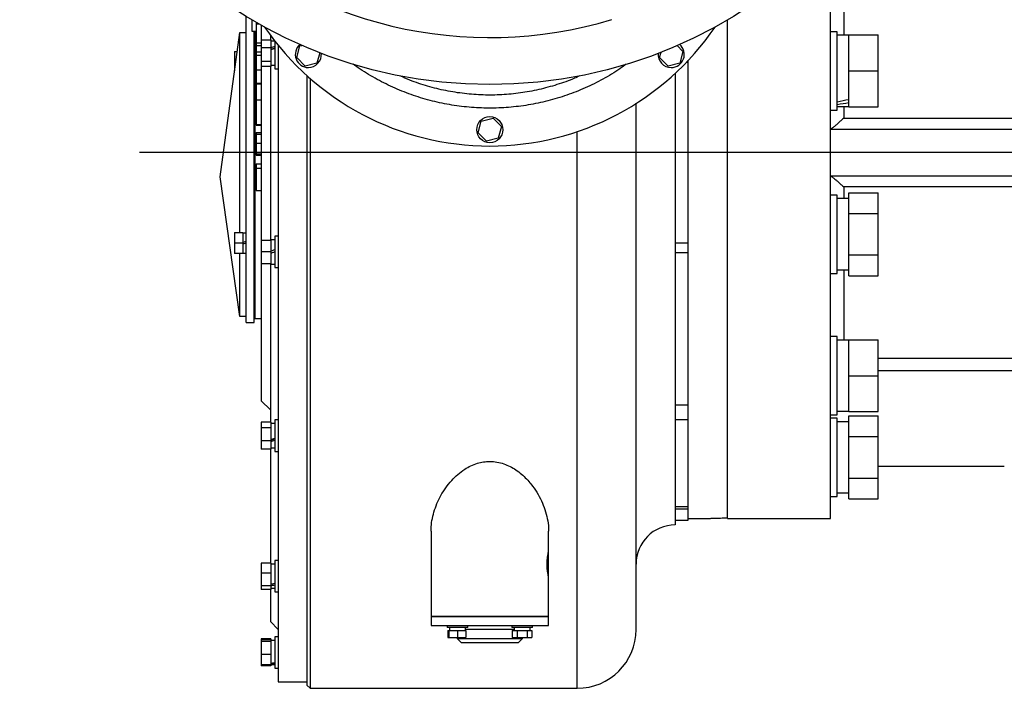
# Model space of a CAD drawing. Extents: x 881 to 5487, y -2816 to 411.
# Tile 1 of 11: x 881 to 1635, y -2793 to -2282. Entities that reach past the tile are written whole.
import ezdxf

# ---------------------------------------------------------------- set-up
doc = ezdxf.new("R2010")
doc.units = 0
doc.layers.get('0').update_dxf_attribs({"linetype": 'CONTINUOUS'})

msp = doc.modelspace()

# ---------------------------------------------------------------- linework, layer by layer
at = {"color": 7, "linetype": 'CONTINUOUS'}
for p, q in [((1502.34, -2663.32), (1502.34, -2219.27)), ((1054.84, -2291.4), (1054.84, -2279.24)), ((1059.34, -2290.73), (1059.34, -2281.93)), ((1062.34, -2283.47), (1062.34, -2284.93)), ((1423.34, -2663.32), (1423.34, -2281.93)), ((1034.84, -2401.85), (1049.84, -2291.4)), ((1049.84, -2444.62), (1049.84, -2291.4)), ((1049.84, -2291.4), (1054.84, -2291.4)), ((1054.84, -2513.32), (1054.84, -2291.4)), ((1062.34, -2290.73), (1059.34, -2290.73)), ((1060.84, -2513.32), (1060.84, -2290.73)), ((1061.34, -2290.73), (1061.34, -2510.32)), ((1062.34, -2284.93), (1064.56, -2284.93)), ((1066.34, -2285.92), (1066.34, -2296.93)), ((1507.34, -2290.82), (1502.34, -2290.82)), ((1507.34, -2305.82), (1507.34, -2290.82)), ((1062.34, -2299.29), (1066.24, -2299.29)), ((1062.34, -2299.64), (1062.34, -2301.45)), ((1066.24, -2296.93), (1073.74, -2296.93)), ((1066.24, -2296.93), (1066.24, -2303.26)), ((1073.34, -2293.65), (1073.34, -2296.93)), ((1073.74, -2296.93), (1073.74, -2298.93)), ((1076.68, -2298.03), (1073.74, -2298.03)), ((1073.74, -2298.93), (1073.74, -2301.23)), ((1076.84, -2298.24), (1076.84, -2318.32)), ((1516.34, -2293.57), (1507.34, -2293.57)), ((1516.34, -2293.32), (1538.84, -2293.32)), ((1516.34, -2320.82), (1516.34, -2293.32)), ((1538.84, -2320.82), (1538.84, -2293.32)), ((1045.84, -2306.02), (1047.85, -2306.02)), ((1045.84, -2306.02), (1045.84, -2314.02)), ((1062.34, -2301.45), (1066.24, -2301.45)), ((1062.34, -2306.13), (1066.24, -2306.13)), ((1062.34, -2306.13), (1062.34, -2308.85)), ((1073.74, -2303.26), (1066.24, -2303.26)), ((1066.24, -2303.26), (1066.24, -2313.56)), ((1073.74, -2301.26), (1073.74, -2303.26)), ((1073.74, -2303.26), (1073.74, -2306.52)), ((1073.74, -2306.52), (1073.74, -2310.3)), ((1079.34, -2301.23), (1079.34, -2788.32)), ((1093.45, -2310.6), (1095.9, -2301.69)), ((1095.9, -2301.69), (1097.41, -2301.3)), ((1111.06, -2306.92), (1108.88, -2314.84)), ((1371.35, -2310.6), (1372.45, -2306.6)), ((1384.83, -2301.49), (1389.22, -2305.94)), ((1389.22, -2305.94), (1386.77, -2314.84)), ((1507.34, -2350.82), (1507.34, -2305.82)), ((1046.77, -2314.02), (1045.84, -2314.02)), ((1045.84, -2314.02), (1045.84, -2320.85)), ((1061.34, -2309.02), (1060.84, -2309.02)), ((1062.34, -2308.85), (1066.24, -2308.85)), ((1062.34, -2308.85), (1062.34, -2319.9)), ((1073.74, -2313.56), (1066.24, -2313.56)), ((1066.24, -2313.56), (1066.24, -2317.54)), ((1073.74, -2310.3), (1073.74, -2313.56)), ((1073.74, -2313.56), (1073.74, -2317.54)), ((1099.94, -2317.17), (1093.45, -2310.6)), ((1377.83, -2317.17), (1371.35, -2310.6)), ((1392.01, -2314.16), (1393.34, -2314.16)), ((1393.34, -2314.16), (1393.34, -2312.53)), ((1060.84, -2319.02), (1061.34, -2319.02)), ((1062.34, -2319.9), (1066.34, -2319.9)), ((1062.34, -2319.9), (1062.34, -2330.3)), ((1073.74, -2317.54), (1066.24, -2317.54)), ((1066.34, -2317.54), (1066.34, -2450.41)), ((1073.34, -2317.54), (1073.34, -2450.41)), ((1073.74, -2316.43), (1076.84, -2316.43)), ((1076.84, -2318.32), (1076.84, -2319.23)), ((1076.84, -2319.23), (1079.34, -2319.23)), ((1108.88, -2314.84), (1099.94, -2317.17)), ((1386.77, -2314.84), (1377.83, -2317.17)), ((1516.34, -2348.32), (1516.34, -2320.82)), ((1516.34, -2320.82), (1538.84, -2320.82)), ((1538.84, -2348.32), (1538.84, -2320.82)), ((1101.34, -2324.5), (1101.34, -2790.82)), ((1103.84, -2326.72), (1103.84, -2383.32)), ((1062.34, -2330.3), (1066.34, -2330.3)), ((1062.34, -2330.3), (1062.34, -2331.48)), ((1066.34, -2331.02), (1062.34, -2331.02)), ((1062.34, -2342.9), (1066.34, -2342.9)), ((1502.34, -2350.82), (1507.34, -2350.82)), ((1507.34, -2348.07), (1516.34, -2348.07)), ((1516.34, -2348.32), (1538.84, -2348.32)), ((1232.4, -2368.15), (1234.85, -2359.24)), ((1234.85, -2359.24), (1243.79, -2356.91)), ((1243.79, -2356.91), (1250.28, -2363.49)), ((1512.34, -2356.97), (1754.96, -2356.97)), ((1062.34, -2361.96), (1066.34, -2361.96)), ((1062.34, -2362.4), (1066.34, -2362.4)), ((1250.28, -2363.49), (1247.83, -2372.4)), ((1502.34, -2365.32), (1808.47, -2365.32)), ((1062.34, -2368.01), (1066.34, -2368.01)), ((1062.34, -2368.01), (1062.34, -2369.06)), ((1062.34, -2369.23), (1066.34, -2369.23)), ((1238.89, -2374.73), (1232.4, -2368.15)), ((1247.83, -2372.4), (1238.89, -2374.73)), ((1062.34, -2376.22), (1066.34, -2376.22)), ((1062.34, -2384.23), (1066.34, -2384.23)), ((1066.34, -2385.4), (1062.34, -2385.4)), ((1103.84, -2383.32), (1103.84, -2793.32)), ((1062.34, -2392.02), (1066.34, -2392.02)), ((1062.34, -2392.02), (1062.34, -2395.33)), ((1062.34, -2395.33), (1066.34, -2395.33)), ((1062.34, -2395.33), (1062.34, -2412.27)), ((1049.84, -2508.89), (1034.84, -2401.85)), ((1808.47, -2401.32), (1502.34, -2401.32)), ((1062.34, -2412.27), (1066.34, -2412.27)), ((1754.96, -2409.67), (1512.34, -2409.67)), ((1507.34, -2415.82), (1502.34, -2415.82)), ((1507.34, -2445.82), (1507.34, -2415.82)), ((1516.34, -2418.57), (1507.34, -2418.57)), ((1516.34, -2414.07), (1538.84, -2414.07)), ((1516.34, -2429.95), (1516.34, -2414.07)), ((1538.84, -2429.95), (1538.84, -2414.07)), ((1516.34, -2429.95), (1538.84, -2429.95)), ((1516.34, -2461.7), (1516.34, -2429.95)), ((1538.84, -2461.7), (1538.84, -2429.95)), ((1045.84, -2444.62), (1052.24, -2444.62)), ((1045.84, -2444.62), (1045.84, -2452.62)), ((1052.24, -2444.62), (1052.24, -2452.62)), ((1054.84, -2444.92), (1052.24, -2444.92)), ((1061.34, -2447.62), (1060.84, -2447.62)), ((1066.24, -2450.41), (1073.74, -2450.41)), ((1066.24, -2450.41), (1066.24, -2459.41)), ((1076.84, -2450.21), (1073.74, -2450.21)), ((1073.74, -2450.21), (1073.74, -2450.41)), ((1073.74, -2450.41), (1073.74, -2453.25)), ((1079.34, -2447.41), (1076.84, -2447.41)), ((1076.84, -2447.41), (1076.84, -2471.41)), ((1507.34, -2475.82), (1507.34, -2445.82)), ((1052.24, -2452.62), (1045.84, -2452.62)), ((1045.84, -2452.62), (1045.84, -2460.62)), ((1052.24, -2452.62), (1052.24, -2460.62)), ((1060.84, -2457.62), (1061.34, -2457.62)), ((1073.74, -2453.25), (1073.74, -2456.56)), ((1073.74, -2456.56), (1073.74, -2459.41)), ((1383.34, -2452.48), (1393.34, -2452.48)), ((1052.24, -2460.62), (1045.84, -2460.62)), ((1049.84, -2508.89), (1049.84, -2460.62)), ((1052.24, -2460.32), (1054.84, -2460.32)), ((1073.74, -2459.41), (1066.24, -2459.41)), ((1066.24, -2459.41), (1066.24, -2468.41)), ((1073.74, -2459.41), (1073.74, -2462.25)), ((1073.74, -2462.25), (1073.74, -2465.56)), ((1073.74, -2465.56), (1073.74, -2468.41)), ((1383.34, -2459.78), (1393.34, -2459.78)), ((1516.34, -2461.7), (1538.84, -2461.7)), ((1516.34, -2477.58), (1516.34, -2461.7)), ((1538.84, -2477.58), (1538.84, -2461.7)), ((1073.74, -2468.41), (1066.24, -2468.41)), ((1066.34, -2468.41), (1066.34, -2573.32)), ((1073.34, -2468.41), (1073.34, -2589.69)), ((1073.74, -2468.41), (1073.74, -2468.61)), ((1073.74, -2468.61), (1076.84, -2468.61)), ((1076.84, -2471.41), (1079.34, -2471.41)), ((1502.34, -2475.82), (1507.34, -2475.82)), ((1516.34, -2477.58), (1538.84, -2477.58)), ((1054.84, -2508.89), (1049.84, -2508.89)), ((1061.34, -2510.32), (1066.34, -2510.32)), ((1054.84, -2513.32), (1060.84, -2513.32)), ((1507.34, -2524.09), (1502.34, -2524.09)), ((1507.34, -2569.09), (1507.34, -2524.09)), ((1516.34, -2526.84), (1507.34, -2526.84)), ((1516.34, -2554.09), (1516.34, -2526.59)), ((1516.34, -2526.59), (1538.84, -2526.59)), ((1538.84, -2554.09), (1538.84, -2526.59)), ((1516.34, -2554.09), (1538.84, -2554.09)), ((1516.34, -2581.59), (1516.34, -2554.09)), ((1538.84, -2581.59), (1538.84, -2554.09)), ((1507.34, -2584.09), (1507.34, -2569.09)), ((1066.34, -2573.32), (1073.34, -2580.32)), ((1383.34, -2576.51), (1393.34, -2576.51)), ((1502.34, -2584.09), (1507.34, -2584.09)), ((1507.34, -2581.34), (1516.34, -2581.34)), ((1516.34, -2581.59), (1538.84, -2581.59)), ((1516.34, -2584.84), (1538.84, -2584.84)), ((1516.34, -2600.71), (1516.34, -2584.84)), ((1538.84, -2600.71), (1538.84, -2584.84)), ((1073.74, -2589.69), (1066.24, -2589.69)), ((1066.24, -2589.69), (1066.24, -2593.67)), ((1066.24, -2593.67), (1073.74, -2593.67)), ((1066.24, -2593.67), (1066.24, -2603.97)), ((1073.74, -2589.69), (1073.74, -2590.95)), ((1076.84, -2590.79), (1073.74, -2590.79)), ((1073.74, -2590.95), (1073.74, -2592.41)), ((1073.74, -2592.41), (1073.74, -2593.67)), ((1073.74, -2593.67), (1073.74, -2596.93)), ((1079.34, -2587.99), (1076.84, -2587.99)), ((1076.84, -2587.99), (1076.84, -2611.99)), ((1393.34, -2587.85), (1383.34, -2587.85)), ((1507.34, -2586.59), (1502.34, -2586.59)), ((1507.34, -2642.57), (1507.34, -2586.59)), ((1516.34, -2589.34), (1507.34, -2589.34)), ((1073.74, -2596.93), (1073.74, -2600.71)), ((1073.74, -2600.71), (1073.74, -2603.97)), ((1516.34, -2632.47), (1516.34, -2600.71)), ((1516.34, -2600.71), (1538.84, -2600.71)), ((1538.84, -2632.47), (1538.84, -2600.71)), ((1073.74, -2603.97), (1066.24, -2603.97)), ((1066.24, -2603.97), (1066.24, -2610.3)), ((1073.74, -2603.97), (1073.74, -2605.97)), ((1073.74, -2605.99), (1073.74, -2608.29)), ((1073.74, -2608.29), (1073.74, -2610.3)), ((1073.74, -2610.3), (1066.24, -2610.3)), ((1073.34, -2610.3), (1073.34, -2697.55)), ((1073.74, -2609.19), (1076.84, -2609.19)), ((1076.84, -2611.99), (1079.34, -2611.99)), ((1538.84, -2623.32), (1635.34, -2623.32)), ((1516.34, -2632.47), (1538.84, -2632.47)), ((1516.34, -2648.35), (1516.34, -2632.47)), ((1538.84, -2648.35), (1538.84, -2632.47)), ((1507.34, -2646.59), (1507.34, -2642.57)), ((1507.34, -2643.84), (1516.34, -2643.84)), ((1383.34, -2654.08), (1393.34, -2654.08)), ((1502.34, -2646.59), (1507.34, -2646.59)), ((1516.34, -2648.35), (1538.84, -2648.35)), ((1383.34, -2656.03), (1393.34, -2656.03)), ((1383.34, -2664.67), (1393.34, -2664.67)), ((1393.34, -2663.32), (1409.21, -2663.32)), ((1423.34, -2663.32), (1502.34, -2663.32)), ((1196.34, -2673.12), (1196.34, -2738.32)), ((1286.34, -2688.32), (1286.34, -2673.11)), ((1286.34, -2708.32), (1286.34, -2688.32)), ((1073.74, -2697.55), (1066.24, -2697.55)), ((1066.24, -2697.55), (1066.24, -2704.9)), ((1073.74, -2697.55), (1073.74, -2699.88)), ((1076.84, -2698.39), (1073.74, -2698.39)), ((1079.34, -2695.59), (1076.84, -2695.59)), ((1076.84, -2695.59), (1076.84, -2719.59)), ((1066.24, -2704.9), (1073.74, -2704.9)), ((1066.24, -2704.9), (1066.24, -2714.94)), ((1073.74, -2699.88), (1073.74, -2702.58)), ((1073.74, -2702.58), (1073.74, -2704.9)), ((1073.74, -2704.9), (1073.74, -2708.08)), ((1073.74, -2708.08), (1073.74, -2711.77)), ((1073.74, -2711.77), (1073.74, -2714.94)), ((1286.34, -2738.32), (1286.34, -2708.32)), ((1073.74, -2714.94), (1066.24, -2714.94)), ((1066.24, -2714.94), (1066.24, -2717.63)), ((1073.74, -2717.63), (1066.24, -2717.63)), ((1073.34, -2717.63), (1073.34, -2742.32)), ((1073.74, -2714.94), (1073.74, -2715.79)), ((1073.74, -2715.79), (1073.74, -2716.78)), ((1073.74, -2716.78), (1073.74, -2717.63)), ((1073.74, -2716.79), (1076.84, -2716.79)), ((1076.84, -2719.59), (1079.34, -2719.59)), ((1073.34, -2742.32), (1079.34, -2748.32)), ((1196.34, -2738.32), (1196.34, -2745.32)), ((1196.34, -2738.32), (1241.34, -2738.32)), ((1286.34, -2738.32), (1196.34, -2738.32)), ((1241.34, -2738.32), (1286.34, -2738.32)), ((1286.34, -2745.32), (1286.34, -2738.32)), ((1196.34, -2745.32), (1286.34, -2745.32)), ((1208.59, -2745.32), (1208.59, -2746.92)), ((1224.59, -2746.92), (1208.59, -2746.92)), ((1209.08, -2749.02), (1209.08, -2754.32)), ((1209.08, -2749.02), (1210.09, -2749.02)), ((1210.09, -2749.02), (1210.09, -2754.32)), ((1210.09, -2749.02), (1216.59, -2749.02)), ((1210.44, -2746.92), (1210.44, -2746.92)), ((1210.44, -2746.92), (1210.44, -2749.02)), ((1222.74, -2746.92), (1210.44, -2746.92)), ((1212.59, -2746.92), (1212.59, -2746.92)), ((1216.59, -2749.02), (1216.59, -2754.32)), ((1216.59, -2749.02), (1223.09, -2749.02)), ((1220.59, -2746.92), (1220.59, -2746.92)), ((1222.74, -2749.02), (1222.74, -2746.92)), ((1223.09, -2749.02), (1223.09, -2754.32)), ((1224.59, -2746.92), (1224.59, -2745.32)), ((1258.09, -2745.32), (1258.09, -2746.92)), ((1274.09, -2746.92), (1258.09, -2746.92)), ((1258.58, -2749.02), (1258.58, -2754.32)), ((1258.58, -2749.02), (1262.33, -2749.02)), ((1262.33, -2749.02), (1262.33, -2754.32)), ((1262.33, -2749.02), (1269.84, -2749.02)), ((1269.84, -2749.02), (1269.84, -2754.32)), ((1269.84, -2749.02), (1273.59, -2749.02)), ((1272.24, -2749.02), (1272.24, -2746.92)), ((1273.59, -2749.02), (1273.59, -2754.32)), ((1274.09, -2746.92), (1274.09, -2745.32)), ((1073.74, -2755.43), (1066.24, -2755.43)), ((1066.24, -2755.43), (1066.24, -2756.22)), ((1073.74, -2756.22), (1066.24, -2756.22)), ((1066.24, -2756.22), (1066.24, -2757.58)), ((1073.74, -2757.58), (1066.24, -2757.58)), ((1066.24, -2757.58), (1066.24, -2767.18)), ((1073.74, -2755.43), (1073.74, -2756.22)), ((1073.74, -2756.22), (1073.74, -2756.63)), ((1076.84, -2756.63), (1073.74, -2756.63)), ((1073.74, -2756.63), (1073.74, -2757.15)), ((1073.74, -2757.15), (1073.74, -2757.58)), ((1073.74, -2757.58), (1073.74, -2760.62)), ((1079.34, -2753.83), (1076.84, -2753.83)), ((1076.84, -2753.83), (1076.84, -2777.83)), ((1209.08, -2754.32), (1210.09, -2754.32)), ((1210.09, -2754.32), (1216.59, -2754.32)), ((1216.34, -2754.32), (1216.34, -2755.32)), ((1216.34, -2755.32), (1219.34, -2758.32)), ((1216.34, -2755.32), (1266.34, -2755.32)), ((1216.59, -2754.32), (1223.09, -2754.32)), ((1219.34, -2758.32), (1256.89, -2758.32)), ((1256.89, -2758.32), (1263.34, -2758.32)), ((1258.58, -2754.32), (1262.33, -2754.32)), ((1262.33, -2754.32), (1269.84, -2754.32)), ((1263.34, -2758.32), (1266.34, -2755.32)), ((1266.34, -2755.32), (1266.34, -2754.32)), ((1269.84, -2754.32), (1273.59, -2754.32)), ((1073.74, -2760.62), (1073.74, -2764.14)), ((1073.74, -2764.14), (1073.74, -2767.18)), ((1066.24, -2767.18), (1073.74, -2767.18)), ((1066.24, -2767.18), (1066.24, -2775.43)), ((1073.74, -2767.18), (1073.74, -2769.79)), ((1073.74, -2769.79), (1073.74, -2772.82)), ((1073.74, -2772.82), (1073.74, -2775.43)), ((1066.24, -2775.43), (1066.24, -2776.22)), ((1073.74, -2775.43), (1066.24, -2775.43)), ((1073.74, -2776.22), (1066.24, -2776.22)), ((1073.74, -2775.03), (1076.84, -2775.03)), ((1073.74, -2775.43), (1073.74, -2776.22)), ((1076.84, -2777.83), (1079.34, -2777.83)), ((1079.34, -2788.32), (1101.34, -2788.32)), ((1101.34, -2790.82), (1103.84, -2793.32)), ((1103.84, -2793.32), (1308.34, -2793.32))]:
    msp.add_line(p, q, dxfattribs=at)
at = {"color": 8, "linetype": 'CONTINUOUS'}
for p, q in [((1512.34, -2239.8), (1512.34, -2293.57)), ((1512.34, -2348.07), (1512.34, -2356.97)), ((1308.34, -2793.32), (1308.34, -2367.29)), ((1512.34, -2409.67), (1512.34, -2418.57)), ((1512.34, -2473.01), (1512.34, -2526.84)), ((1538.84, -2540.64), (1737.85, -2540.64)), ((1737.85, -2550.47), (1538.84, -2550.47)), ((1259.96, -2748.32), (1222.74, -2748.32))]:
    msp.add_line(p, q, dxfattribs=at)
msp.add_line((3779.24, -2383.32), (973.04, -2383.32))
at = {"color": 7, "linetype": 'CONTINUOUS', "flags": 128}
for points in [[(1054.84, -2451.23), (1053.98, -2451.55), (1053.11, -2451.86), (1052.24, -2452.18)], [(1054.84, -2452.62), (1053.97, -2452.93), (1053.1, -2453.25), (1052.24, -2453.56)], [(1076.84, -2457.76), (1075.81, -2458.13), (1074.78, -2458.51), (1073.74, -2458.88)], [(1076.84, -2459.41), (1075.8, -2459.78), (1074.77, -2460.16), (1073.74, -2460.53)]]:
    msp.add_lwpolyline(points, dxfattribs=at)
at = {"color": 7, "linetype": 'CONTINUOUS'}
for centre, radius in [((1241.34, -1971.32), 360), ((1241.34, -2365.82), 10)]:
    msp.add_circle(centre, radius, dxfattribs=at)
for centre, radius, start, end in [((1241.34, -1971.32), 324, 226.44968, 286.74688), ((1241.34, -2169.32), 209, 214.36315, 325.63685), ((1102.39, -2308.27), 10, 130.32766, 270), ((1380.28, -2308.27), 10, 270, 49.67234), ((1102.39, -2308.27), 10, 270, 4.85282), ((1380.28, -2308.27), 10, 175.14718, 270), ((1383.34, -2698.32), 30, 90.00438, 180), ((1308.34, -2748.32), 45, 270, 0)]:
    msp.add_arc(centre, radius, start, end, dxfattribs=at)
for centre, major_axis, ratio, start_param, end_param in [((1072.31, -2307.23), (25.25, 8.64), 0.124911, 1.34781, 1.471396), ((1072.31, -2307.23), (16.74, 5.73), 0.124911, 1.254261, 1.442534), ((1076.84, -2307.23), (25.25, 8.64), 0.124911, 1.528075, 1.651027), ((1507.34, -2320.82), (74.73, 15.04), 0.30407, 4.651263, 4.771765), ((1520.5, -2320.82), (74.73, 15.04), 0.30407, 4.47461, 4.595709), ((1507.34, -2445.82), (74.87, 0), 0.36397, 4.712389, 4.832891), ((1520.5, -2445.82), (74.87, 0), 0.36397, 4.624408, 4.656835), ((1072.31, -2599.99), (25.25, 8.64), 0.124911, 4.726347, 4.849934), ((1076.84, -2599.99), (16.74, 5.73), 0.124911, 4.483628, 4.669668), ((1076.84, -2599.99), (25.25, 8.64), 0.124911, 4.546716, 4.669668), ((1072.31, -2707.59), (25.22, 6.92), 0.240393, 4.703214, 4.826801), ((1076.84, -2707.59), (25.22, 6.92), 0.240393, 4.523584, 4.646535), ((1266.09, -2746.92), (0, 16.9), 0.36397, 1.570796, 1.695401), ((1266.09, -2749.99), (0, 16.9), 0.36397, 1.479826, 1.513358), ((1072.31, -2765.83), (25.24, 3.95), 0.329086, 4.717573, 4.84116), ((1076.84, -2765.83), (25.24, 3.95), 0.329086, 4.537943, 4.660894)]:
    msp.add_ellipse(centre, major_axis=major_axis, ratio=ratio, start_param=start_param, end_param=end_param, dxfattribs=at)
for points, knots in [([(1423.34, -2383.32), (1423.34, -2377.21), (1423.34, -2364.99), (1423.34, -2346.75), (1423.34, -2328.65), (1423.34, -2310.81), (1423.34, -2295.11), (1423.34, -2285.57), (1423.34, -2281.73)], [0, 0, 0, 0, 0.176182, 0.352365, 0.528547, 0.70473, 0.880912, 1, 1, 1, 1]), ([(1062.34, -2284.93), (1062.34, -2285.86), (1062.34, -2287.74), (1062.34, -2290.67), (1062.34, -2293.47), (1062.34, -2296.3), (1062.34, -2298.21), (1062.34, -2299.29)], [0, 0, 0, 0, 0.217568, 0.442352, 0.607756, 0.777725, 1, 1, 1, 1]), ([(1062.34, -2301.45), (1062.34, -2302.13), (1062.34, -2303.52), (1062.34, -2305.05), (1062.34, -2305.69), (1062.34, -2305.95)], [0, 0, 0, 0, 0.367522, 0.746313, 1, 1, 1, 1]), ([(1393.34, -2383.32), (1393.34, -2377.5), (1393.34, -2365.85), (1393.34, -2348.45), (1393.34, -2331.17), (1393.34, -2319.83), (1393.34, -2314.16)], [0, 0, 0, 0, 0.25, 0.5, 0.75, 1, 1, 1, 1]), ([(1345.89, -2315.64), (1344.26, -2316.85), (1338.56, -2321.09), (1328.05, -2327.24), (1314.49, -2334.05), (1300.34, -2339.59), (1285.76, -2343.96), (1270.87, -2347.09), (1255.8, -2348.96), (1240.62, -2349.53), (1225.43, -2348.82), (1210.36, -2346.85), (1195.52, -2343.62), (1181.03, -2339.13), (1166.93, -2333.46), (1153.42, -2326.56), (1143.33, -2320.61), (1138.05, -2316.63), (1136.8, -2315.68)], [0, 0, 0, 0, 0.027325, 0.095395, 0.163222, 0.231135, 0.299291, 0.367448, 0.435362, 0.503217, 0.571314, 0.639411, 0.707266, 0.775065, 0.843106, 0.911146, 0.978945, 1, 1, 1, 1]), ([(1310.02, -2324.7), (1308.75, -2325.3), (1303.17, -2327.94), (1292.76, -2331.5), (1278.92, -2335.32), (1264.78, -2337.89), (1250.5, -2339.29), (1236.15, -2339.44), (1221.82, -2338.39), (1207.63, -2336.15), (1193.71, -2332.7), (1181.95, -2328.85), (1175.05, -2325.74), (1172.49, -2324.59)], [0, 0, 0, 0, 0.029708, 0.130772, 0.232197, 0.333625, 0.434691, 0.53576, 0.637192, 0.738626, 0.839697, 0.94061, 1, 1, 1, 1]), ([(1383.34, -2322.53), (1383.34, -2325.5), (1383.34, -2334.22), (1383.34, -2348.82), (1383.34, -2366.13), (1383.34, -2377.62), (1383.34, -2383.32)], [0, 0, 0, 0, 0.149163, 0.437445, 0.721099, 1, 1, 1, 1]), ([(1062.34, -2331.09), (1062.34, -2331.1), (1062.34, -2331.11), (1062.34, -2331.7), (1062.34, -2332.74), (1062.34, -2334.27), (1062.34, -2336.11), (1062.34, -2338.22), (1062.34, -2340.49), (1062.34, -2342.11), (1062.34, -2342.9)], [0, 0, 0, 0, 0.05925, 0.201803, 0.344307, 0.480243, 0.616298, 0.746142, 0.875968, 1, 1, 1, 1]), ([(1062.34, -2342.9), (1062.34, -2344.01), (1062.34, -2346.22), (1062.34, -2349.37), (1062.34, -2352.15), (1062.34, -2354.56), (1062.34, -2356.75), (1062.34, -2358.67), (1062.34, -2360.22), (1062.34, -2361.32), (1062.34, -2361.76), (1062.34, -2361.96)], [0, 0, 0, 0, 0.13537, 0.270144, 0.376389, 0.482676, 0.588726, 0.694663, 0.801639, 0.908693, 1, 1, 1, 1]), ([(1353.34, -2383.32), (1353.34, -2376.6), (1353.34, -2363.99), (1353.34, -2351.44), (1353.34, -2345.58)], [0, 0, 0, 0, 0.53329, 1, 1, 1, 1]), ([(1512.34, -2356.97), (1511.95, -2357.34), (1511.24, -2358.02), (1510.2, -2358.98), (1509.18, -2359.92), (1508.15, -2360.84), (1507.17, -2361.71), (1506.23, -2362.52), (1505.34, -2363.28), (1504.52, -2363.95), (1503.85, -2364.47), (1503.33, -2364.84), (1502.78, -2365.21), (1502.57, -2365.28), (1502.43, -2365.32)], [0, 0, 0, 0, 0.092941, 0.1701, 0.249691, 0.340928, 0.424169, 0.499486, 0.589435, 0.672721, 0.749683, 0.814, 0.875288, 1, 1, 1, 1]), ([(1062.34, -2361.96), (1062.34, -2362.16), (1062.34, -2362.47), (1062.34, -2362.35), (1062.34, -2362.31)], [0, 0, 0, 0, 0.673218, 1, 1, 1, 1]), ([(1062.34, -2369.23), (1062.34, -2369.24), (1062.34, -2369.24), (1062.34, -2369.71), (1062.34, -2370.83), (1062.34, -2372.81), (1062.34, -2374.66), (1062.34, -2375.83), (1062.34, -2376.22)], [0, 0, 0, 0, 0.122108, 0.248059, 0.482757, 0.685612, 0.897813, 1, 1, 1, 1]), ([(1062.34, -2376.22), (1062.34, -2377.23), (1062.34, -2379.22), (1062.34, -2382.02), (1062.34, -2383.44), (1062.34, -2384.23)], [0, 0, 0, 0, 0.312249, 0.616652, 1, 1, 1, 1]), ([(1062.34, -2384.58), (1062.34, -2384.67), (1062.34, -2385), (1062.34, -2385.29), (1062.34, -2385.37), (1062.34, -2385.4)], [0, 0, 0, 0, 0.185617, 0.654329, 1, 1, 1, 1]), ([(1062.34, -2385.41), (1062.67, -2385.41), (1063.24, -2385.41), (1063.85, -2385.41), (1064.12, -2385.41)], [0, 0, 0, 0, 0.573379, 1, 1, 1, 1]), ([(1064.12, -2385.41), (1064.19, -2385.41), (1064.94, -2385.4), (1065.68, -2385.41), (1066.34, -2385.41)], [0, 0, 0, 0, 0.097206, 1, 1, 1, 1]), ([(1353.34, -2748.32), (1353.34, -2748.23), (1353.34, -2748.04), (1353.34, -2746.51), (1353.34, -2744.03), (1353.34, -2740.43), (1353.34, -2735.72), (1353.34, -2729.86), (1353.34, -2723.12), (1353.34, -2715.67), (1353.34, -2707.64), (1353.34, -2698.73), (1353.34, -2688.92), (1353.34, -2678.28), (1353.34, -2666.79), (1353.34, -2654.54), (1353.34, -2641.53), (1353.34, -2627.83), (1353.34, -2613.51), (1353.34, -2598.6), (1353.34, -2583.19), (1353.34, -2567.33), (1353.34, -2551.12), (1353.34, -2534.57), (1353.34, -2517.06), (1353.34, -2498.53), (1353.34, -2479.11), (1353.34, -2459.66), (1353.34, -2440.3), (1353.34, -2421.12), (1353.34, -2402.14), (1353.34, -2389.58), (1353.34, -2383.32)], [0, 0, 0, 0, 0.032731, 0.065743, 0.09957, 0.133915, 0.168746, 0.204256, 0.239978, 0.271887, 0.303795, 0.336208, 0.36862, 0.401377, 0.434134, 0.467068, 0.5, 0.532933, 0.565866, 0.598623, 0.63138, 0.663793, 0.696205, 0.728114, 0.760022, 0.795745, 0.831254, 0.866086, 0.900431, 0.934257, 0.967269, 1, 1, 1, 1]), ([(1383.34, -2383.32), (1383.34, -2388.2), (1383.34, -2398.01), (1383.34, -2412.83), (1383.34, -2427.81), (1383.34, -2442.93), (1383.34, -2458.12), (1383.34, -2473.28), (1383.34, -2487.75), (1383.34, -2501.42), (1383.34, -2514.34), (1383.34, -2527), (1383.34, -2540.77), (1383.34, -2555.41), (1383.34, -2570.64), (1383.34, -2583.81), (1383.34, -2595.09), (1383.34, -2604.66), (1383.34, -2613.63), (1383.34, -2621.94), (1383.34, -2629.6), (1383.34, -2636.55), (1383.34, -2642.83), (1383.34, -2648.99), (1383.34, -2654.77), (1383.34, -2659.85), (1383.34, -2663.72), (1383.34, -2666.39), (1383.34, -2668.02), (1383.34, -2668.22), (1383.34, -2668.32)], [0, 0, 0, 0, 0.032731, 0.065744, 0.099571, 0.133917, 0.168749, 0.204259, 0.239983, 0.271892, 0.303801, 0.336214, 0.368628, 0.412297, 0.456096, 0.5, 0.532932, 0.565867, 0.598624, 0.631383, 0.663796, 0.696209, 0.728118, 0.760027, 0.801701, 0.842869, 0.883512, 0.922981, 0.961816, 1, 1, 1, 1]), ([(1393.34, -2452.48), (1393.34, -2446.81), (1393.34, -2435.47), (1393.34, -2418.19), (1393.34, -2400.79), (1393.34, -2389.14), (1393.34, -2383.32)], [0, 0, 0, 0, 0.25, 0.5, 0.75, 1, 1, 1, 1]), ([(1423.34, -2662.96), (1423.34, -2662.56), (1423.34, -2661.74), (1423.34, -2659.11), (1423.34, -2655.45), (1423.34, -2650.67), (1423.34, -2644.83), (1423.34, -2637.93), (1423.34, -2630.02), (1423.34, -2621.12), (1423.34, -2611.26), (1423.34, -2600.49), (1423.34, -2588.85), (1423.34, -2576.38), (1423.34, -2563.14), (1423.34, -2549.17), (1423.34, -2534.55), (1423.34, -2519.31), (1423.34, -2503.53), (1423.34, -2487.27), (1423.34, -2470.59), (1423.34, -2453.56), (1423.34, -2436.25), (1423.34, -2418.72), (1423.34, -2401.06), (1423.34, -2389.23), (1423.34, -2383.32)], [0, 0, 0, 0, 0.041667, 0.083333, 0.125, 0.166667, 0.208333, 0.25, 0.291667, 0.333333, 0.375, 0.416667, 0.458333, 0.5, 0.541667, 0.583333, 0.625, 0.666667, 0.708333, 0.75, 0.791667, 0.833333, 0.875, 0.916667, 0.958333, 1, 1, 1, 1]), ([(1502.43, -2401.32), (1502.57, -2401.37), (1502.86, -2401.46), (1503.78, -2402.11), (1504.92, -2403.01), (1506.07, -2403.98), (1507.17, -2404.93), (1508.15, -2405.8), (1509.18, -2406.72), (1510.2, -2407.66), (1511.24, -2408.62), (1511.95, -2409.3), (1512.34, -2409.67)], [0, 0, 0, 0, 0.124764, 0.250193, 0.367945, 0.500316, 0.575665, 0.658941, 0.750215, 0.82984, 0.907029, 1, 1, 1, 1]), ([(1393.34, -2459.78), (1393.34, -2458.59), (1393.34, -2456.2), (1393.34, -2453.72), (1393.34, -2452.48)], [0, 0, 0, 0, 0.5, 1, 1, 1, 1]), ([(1393.34, -2576.51), (1393.34, -2572.34), (1393.34, -2563.99), (1393.34, -2550.63), (1393.34, -2536.72), (1393.34, -2522.23), (1393.34, -2507.25), (1393.34, -2491.81), (1393.34, -2476), (1393.34, -2465.19), (1393.34, -2459.78)], [0, 0, 0, 0, 0.125, 0.25, 0.375, 0.5, 0.625, 0.75, 0.875, 1, 1, 1, 1]), ([(1393.34, -2587.85), (1393.34, -2586.8), (1393.34, -2584.7), (1393.34, -2580.87), (1393.34, -2577.96), (1393.34, -2576.51)], [0, 0, 0, 0, 0.333333, 0.666667, 1, 1, 1, 1]), ([(1393.34, -2654.08), (1393.34, -2652.45), (1393.34, -2649.19), (1393.34, -2643.08), (1393.34, -2636.09), (1393.34, -2628.17), (1393.34, -2619.38), (1393.34, -2609.71), (1393.34, -2599.27), (1393.34, -2591.66), (1393.34, -2587.85)], [0, 0, 0, 0, 0.125, 0.25, 0.375, 0.5, 0.625, 0.75, 0.875, 1, 1, 1, 1]), ([(1196.43, -2673.12), (1196.4, -2672.5), (1196.29, -2669.8), (1196.96, -2664.87), (1198.43, -2658.42), (1200.73, -2652.05), (1203.73, -2645.83), (1207.46, -2639.86), (1211.8, -2634.42), (1216.67, -2629.62), (1221.61, -2625.86), (1226.72, -2622.99), (1231.58, -2621.07), (1236.51, -2619.95), (1241.56, -2619.55), (1246.84, -2620.03), (1252.09, -2621.39), (1256.94, -2623.48), (1261.47, -2626.17), (1265.68, -2629.39), (1269.52, -2633.05), (1273.54, -2637.65), (1277.47, -2643.26), (1281, -2649.85), (1283.7, -2656.64), (1285.48, -2663.51), (1286.35, -2669.06), (1286.25, -2672.21), (1286.22, -2673.11)], [0, 0, 0, 0, 0.014516, 0.063653, 0.112905, 0.162048, 0.209231, 0.256513, 0.303626, 0.344113, 0.384547, 0.415706, 0.446817, 0.47343, 0.500024, 0.530334, 0.56068, 0.590653, 0.620664, 0.653555, 0.686574, 0.719533, 0.770617, 0.821886, 0.873033, 0.925905, 0.97891, 1, 1, 1, 1]), ([(1393.34, -2656.03), (1393.34, -2655.79), (1393.34, -2655.31), (1393.34, -2654.49), (1393.34, -2654.08)], [0, 0, 0, 0, 0.5, 1, 1, 1, 1]), ([(1393.34, -2664.67), (1393.34, -2664.56), (1393.34, -2664.36), (1393.34, -2662.65), (1393.34, -2660.03), (1393.34, -2657.36), (1393.34, -2656.03)], [0, 0, 0, 0, 0.25, 0.5, 0.75, 1, 1, 1, 1]), ([(1409.21, -2663.32), (1409.21, -2663.32), (1409.12, -2663.33), (1409.43, -2663.31), (1410.19, -2663.27), (1411.52, -2663.21), (1413.28, -2663.14), (1415.44, -2663.07), (1417.9, -2663.01), (1420.56, -2662.97), (1422.41, -2662.97), (1423.34, -2662.96)], [0, 0, 0, 0, 0.000438, 0.125137, 0.25021, 0.375316, 0.499992, 0.625298, 0.749888, 0.875122, 1, 1, 1, 1]), ([(1286.34, -2708.32), (1286.31, -2708.21), (1286.26, -2708), (1285.92, -2706.32), (1285.53, -2703.83), (1285.23, -2700.68), (1285.18, -2697.28), (1285.39, -2694.03), (1285.76, -2691.25), (1286.14, -2689.24), (1286.32, -2688.4), (1286.33, -2688.34), (1286.34, -2688.32)], [0, 0, 0, 0, 0.105588, 0.211117, 0.31821, 0.426505, 0.533048, 0.637601, 0.743032, 0.850811, 0.958808, 1, 1, 1, 1])]:
    msp.add_open_spline(points, degree=3, knots=knots, dxfattribs=at)

doc.saveas('drawing.dxf')
